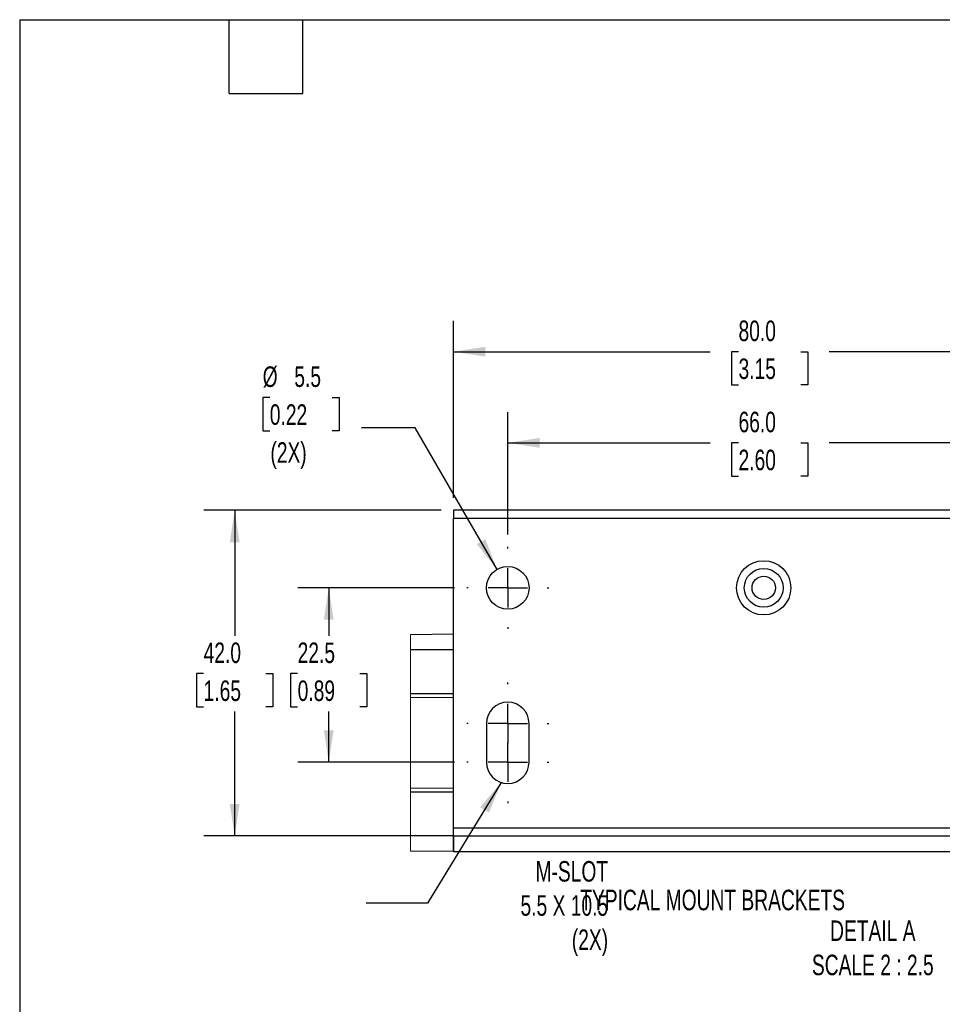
# Model space of a CAD drawing. Header units: millimetres. Extents: x 16 to 683, y 16 to 524.
# Tile 6 of 14: x 16 to 254, y 270 to 524. Entities that reach past the tile are written whole.
import ezdxf

# ---------------------------------------------------------------- set-up
doc = ezdxf.new("R2010")
doc.units = ezdxf.units.MM
doc.header["$LTSCALE"] = 2.5
doc.linetypes.add('CENTERX2', pattern=[20.32, 12.7, -2.54, 2.54, -2.54])
doc.layers.add('CENTER', color=40, linetype='CENTERX2')
doc.layers.add('DIMENSIONS', color=140, linetype='Continuous', lineweight=25)
doc.layers.add('TEXT', color=140, linetype='Continuous', lineweight=25)
doc.styles.add('SLDTEXTSTYLE0', font='TXT', dxfattribs={"width": 0.7})
doc.dimstyles.new('SLDDIMSTYLE2', dxfattribs={"dimtxt": 0.18, "dimasz": 8.255, "dimexe": 0, "dimexo": 0.0625, "dimgap": 0, "dimtad": 0, "dimtih": 1, "dimtoh": 1, "dimdec": 0, "dimrnd": 1e-09, "dimzin": 0, "dimdsep": 46, "dimtxsty": 'Standard', "dimsah": 1, "dimcen": 0.09, "dimadec": 0, "dimazin": 0, "dimtfac": 8.255, "dimtdec": 0, "dimtofl": 0, "dimtmove": 0, "dimatfit": 3, "dimfxl": 0, "dimfrac": 2, "dimtolj": 1, "dimtzin": 0, "dimarcsym": 0})
doc.dimstyles.new('SLDDIMSTYLE5', dxfattribs={"dimtxt": 5.39502, "dimasz": 8.255, "dimexe": 0, "dimexo": 0.0625, "dimgap": 1.348755, "dimtad": 0, "dimtih": 1, "dimtoh": 1, "dimlfac": 0.5, "dimrnd": 1e-09, "dimzin": 4, "dimdsep": 46, "dimtxsty": 'SLDTEXTSTYLE0', "dimsah": 1, "dimcen": 0.09, "dimadec": 0, "dimazin": 1, "dimtfac": 1, "dimtofl": 0, "dimtmove": 0, "dimatfit": 3, "dimfxl": 0, "dimfrac": 2, "dimtolj": 1, "dimtzin": 12, "dimarcsym": 0})
doc.dimstyles.new('SLDDIMSTYLE6', dxfattribs={"dimtxt": 5.39502, "dimasz": 8.255, "dimexe": 0, "dimexo": 0.0625, "dimgap": 1.348755, "dimtad": 0, "dimtih": 1, "dimtoh": 1, "dimlfac": 0.5, "dimrnd": 1e-09, "dimzin": 12, "dimdsep": 46, "dimtxsty": 'SLDTEXTSTYLE0', "dimsah": 1, "dimcen": 0.09, "dimadec": 0, "dimazin": 3, "dimtfac": 1, "dimtofl": 0, "dimtmove": 0, "dimatfit": 3, "dimfxl": 0, "dimfrac": 2, "dimtolj": 1, "dimtzin": 12, "dimarcsym": 0})
doc.dimstyles.new('SLDDIMSTYLE7', dxfattribs={"dimtxt": 5.39502, "dimasz": 8.255, "dimexe": 0, "dimexo": 0.0625, "dimgap": 1.348755, "dimtad": 0, "dimtih": 1, "dimtoh": 1, "dimlfac": 0.5, "dimrnd": 1e-09, "dimzin": 12, "dimdsep": 46, "dimtxsty": 'SLDTEXTSTYLE0', "dimsah": 1, "dimcen": 0, "dimadec": 0, "dimazin": 3, "dimtfac": 1, "dimtofl": 0, "dimtmove": 0, "dimatfit": 3, "dimfxl": 0, "dimfrac": 2, "dimtolj": 1, "dimtzin": 12, "dimarcsym": 0})

# ---------------------------------------------------------------- blocks, each defined once
blk = doc.blocks.new('_D_7')
at = {"layer": 'DIMENSIONS'}
for p, q in [((141.69, 391.07), (141.69, 422.64)), ((273.69, 391.07), (273.69, 422.64)), ((141.69, 414.71), (193.88, 414.71)), ((201.19, 414.71), (199.38, 414.71)), ((199.38, 414.71), (199.38, 406.13)), ((217.22, 414.71), (219.03, 414.71)), ((219.03, 414.71), (219.03, 406.13)), ((273.69, 414.71), (224.53, 414.71)), ((199.38, 406.13), (201.19, 406.13)), ((219.03, 406.13), (217.22, 406.13))]:
    blk.add_line(p, q, dxfattribs=at)
for points in [[(141.69, 414.71), (149.94, 413.44), (149.94, 415.98)], [(273.69, 414.71), (265.43, 415.98), (265.43, 413.44)]]:
    blk.add_solid(points, dxfattribs=at)
at = {"layer": 'DIMENSIONS', "char_height": 5.292, "attachment_point": 1, "style": 'SLDTEXTSTYLE0'}
for s, insert in [('66.0', (201.19, 422.74)), ('2.60', (201.19, 412.95))]:
    blk.add_mtext(s, dxfattribs=dict(at, insert=insert))
blk = doc.blocks.new('_D_8')
at = {"layer": 'DIMENSIONS'}
for p, q in [((127.69, 400.49), (127.69, 446.17)), ((287.69, 400.49), (287.69, 446.17)), ((127.69, 438.23), (193.88, 438.23)), ((201.19, 438.23), (199.38, 438.23)), ((199.38, 438.23), (199.38, 429.66)), ((217.22, 438.23), (219.03, 438.23)), ((219.03, 438.23), (219.03, 429.66)), ((287.69, 438.23), (224.53, 438.23)), ((199.38, 429.66), (201.19, 429.66)), ((219.03, 429.66), (217.22, 429.66))]:
    blk.add_line(p, q, dxfattribs=at)
for points in [[(127.69, 438.23), (135.94, 436.96), (135.94, 439.5)], [(287.69, 438.23), (279.43, 439.5), (279.43, 436.96)]]:
    blk.add_solid(points, dxfattribs=at)
at = {"layer": 'DIMENSIONS', "char_height": 5.292, "attachment_point": 1, "style": 'SLDTEXTSTYLE0'}
for s, insert in [('80.0', (201.19, 446.26)), ('3.15', (201.19, 436.48))]:
    blk.add_mtext(s, dxfattribs=dict(at, insert=insert))
blk = doc.blocks.new('_D_9')
at = {"layer": 'DIMENSIONS'}
for p, q in [((127.93, 377.32), (87.61, 377.32)), ((95.54, 377.32), (95.54, 364.96)), ((87.53, 355.18), (85.72, 355.18)), ((85.72, 355.18), (85.72, 346.6)), ((103.56, 355.18), (105.37, 355.18)), ((105.37, 355.18), (105.37, 346.6)), ((85.72, 346.6), (87.53, 346.6)), ((105.37, 346.6), (103.56, 346.6)), ((95.54, 332.32), (95.54, 345.39)), ((127.93, 332.32), (87.61, 332.32))]:
    blk.add_line(p, q, dxfattribs=at)
for points in [[(95.54, 377.32), (94.27, 369.06), (96.81, 369.06)], [(95.54, 332.32), (96.81, 340.57), (94.27, 340.57)]]:
    blk.add_solid(points, dxfattribs=at)
at = {"layer": 'DIMENSIONS', "char_height": 5.292, "attachment_point": 1, "style": 'SLDTEXTSTYLE0'}
for s, insert in [('22.5', (87.53, 363.21)), ('0.89', (87.53, 353.42))]:
    blk.add_mtext(s, dxfattribs=dict(at, insert=insert))
blk = doc.blocks.new('_D_10')
at = {"layer": 'DIMENSIONS'}
for p, q in [((124.51, 397.32), (63.37, 397.32)), ((71.3, 397.32), (71.3, 364.96)), ((63.29, 355.18), (61.48, 355.18)), ((61.48, 355.18), (61.48, 346.6)), ((79.32, 355.18), (81.13, 355.18)), ((81.13, 355.18), (81.13, 346.6)), ((61.48, 346.6), (63.29, 346.6)), ((81.13, 346.6), (79.32, 346.6)), ((71.3, 313.32), (71.3, 345.39)), ((124.51, 313.32), (63.37, 313.32))]:
    blk.add_line(p, q, dxfattribs=at)
for points in [[(71.3, 397.32), (70.03, 389.06), (72.57, 389.06)], [(71.3, 313.32), (72.57, 321.57), (70.03, 321.57)]]:
    blk.add_solid(points, dxfattribs=at)
at = {"layer": 'DIMENSIONS', "char_height": 5.292, "attachment_point": 1, "style": 'SLDTEXTSTYLE0'}
for s, insert in [('42.0', (63.29, 363.21)), ('1.65', (63.29, 353.42))]:
    blk.add_mtext(s, dxfattribs=dict(at, insert=insert))
blk = doc.blocks.new('_D_11')
at = {"layer": 'DIMENSIONS'}
for p, q in [((80.35, 426.41), (78.54, 426.41)), ((78.54, 426.41), (78.54, 417.83)), ((96.39, 426.41), (98.2, 426.41)), ((98.2, 426.41), (98.2, 417.83)), ((78.54, 417.83), (80.35, 417.83)), ((98.2, 417.83), (96.39, 417.83)), ((117.87, 418.57), (103.98, 418.57)), ((138.94, 382.08), (117.87, 418.57))]:
    blk.add_line(p, q, dxfattribs=at)
blk.add_solid([(138.94, 382.08), (135.91, 389.86), (133.71, 388.59)], dxfattribs=at)
at = {"layer": 'DIMENSIONS', "char_height": 5.292, "attachment_point": 1, "style": 'SLDTEXTSTYLE0'}
for s, insert in [('%%c', (78.52, 434.43)), ('5.5', (86.67, 434.43)), ('0.22', (80.35, 424.65)), ('(2X)', (80.51, 414.87))]:
    blk.add_mtext(s, dxfattribs=dict(at, insert=insert))
blk = doc.blocks.new('SW_CENTERMARKSYMBOL_3')
at = {"layer": 'CENTER', "color": 0}
for p, q in [((0, 10.16), (0, 10.58)), ((0, 0), (0, 5.08)), ((-10.16, 0), (-10.58, 0)), ((0, 0), (-5.08, 0)), ((0, 0), (0, -5.08)), ((0, 0), (5.08, 0)), ((10.16, 0), (10.58, 0)), ((0, -10.16), (0, -10.58))]:
    blk.add_line(p, q, dxfattribs=at)
blk = doc.blocks.new('SW_CENTERMARKSYMBOL_4')
at = {"layer": 'CENTER', "color": 0}
for p, q in [((0, 10.16), (0, 10.58)), ((0, 0), (0, 5.08)), ((-10.16, 0), (-10.58, 0)), ((0, 0), (-5.08, 0)), ((0, 0), (0, -5.08)), ((0, 0), (5.08, 0)), ((10.16, 0), (10.58, 0)), ((0, -10.16), (0, -10.58))]:
    blk.add_line(p, q, dxfattribs=at)
blk = doc.blocks.new('SW_CENTERMARKSYMBOL_5')
at = {"layer": 'CENTER', "color": 0}
for p, q in [((0, 10.16), (0, 10.58)), ((0, 0), (0, 5.08)), ((-10.16, 0), (-10.58, 0)), ((0, 0), (-5.08, 0)), ((0, 0), (0, -5.08)), ((0, 0), (5.08, 0)), ((10.16, 0), (10.58, 0)), ((0, -10.16), (0, -10.58))]:
    blk.add_line(p, q, dxfattribs=at)

msp = doc.modelspace()

# ---------------------------------------------------------------- linework, layer by layer
for p, q in [((287.686, 397.317), (127.686, 397.317)), ((127.686, 397.317), (127.686, 395.317)), ((127.686, 395.317), (287.686, 395.317)), ((127.686, 315.317), (127.686, 395.317)), ((127.686, 365.317), (116.592, 365.22)), ((127.686, 361.317), (116.592, 361.317)), ((116.592, 350.016), (127.686, 350.016)), ((116.592, 349.113), (127.686, 349.016)), ((136.186, 342.317), (136.186, 332.317)), ((147.186, 332.317), (147.186, 342.317)), ((127.686, 325.617), (116.592, 325.52)), ((127.686, 324.617), (116.592, 324.617)), ((127.686, 313.317), (127.686, 315.317)), ((287.686, 315.317), (127.686, 315.317)), ((127.686, 313.317), (116.592, 313.317)), ((127.686, 313.317), (287.686, 313.317)), ((127.686, 309.317), (127.686, 313.317)), ((127.686, 313.317), (127.686, 309.317)), ((127.686, 309.317), (116.592, 309.413)), ((127.686, 309.317), (299.234, 309.317))]:
    msp.add_line(p, q)
at = {"color": 7, "linetype": 'Continuous', "lineweight": 18}
msp.add_line((116.592, 365.22), (116.592, 309.413), dxfattribs=at)
for centre, radius in [((207.686, 377.317), 7), ((141.686, 377.317), 5.5), ((207.686, 377.317), 5), ((207.686, 377.317), 3)]:
    msp.add_circle(centre, radius)
for centre, start, end in [((141.686, 342.317), 360, 180), ((141.686, 332.317), 180.00008, 359.99992)]:
    msp.add_arc(centre, 5.5, start, end)
at = {"layer": 'TEXT'}
for p, q in [((15.875, 523.875), (682.625, 523.875)), ((15.875, 523.875), (15.875, 15.875)), ((69.85, 504.825), (69.85, 523.875)), ((88.9, 504.825), (88.9, 523.875)), ((69.85, 504.825), (88.9, 504.825))]:
    msp.add_line(p, q, dxfattribs=at)

# ---------------------------------------------------------------- block references
at = {"layer": 'CENTER'}
for name, p in [('SW_CENTERMARKSYMBOL_5', (141.686, 377.317)), ('SW_CENTERMARKSYMBOL_4', (141.686, 342.317)), ('SW_CENTERMARKSYMBOL_3', (141.686, 332.317))]:
    msp.add_blockref(name, p, dxfattribs=at)

# ---------------------------------------------------------------- texts
at = {"layer": 'DIMENSIONS', "char_height": 5.29167, "style": 'SLDTEXTSTYLE0'}
for s, insert, attachment_point in [('M-SLOT^J5.5 X 10.5^J(2X)', (167.57, 306.824), 3), ('TYPICAL MOUNT BRACKETS', (160.386, 299.43), 1), ('DETAIL A^JSCALE 2 : 2.5', (235.809, 291.501), 2)]:
    msp.add_mtext(s, dxfattribs=dict(at, insert=insert, attachment_point=attachment_point))

# ---------------------------------------------------------------- dimensions: what is measured, and where the dimension line sits
at = {"layer": 'DIMENSIONS'}
for base, p1, p2, angle, dimstyle, picture, middle in [((127.686, 438.234), (287.686, 397.317), (127.686, 397.317), 0, 'SLDDIMSTYLE5', '_D_8', (209.205, 438.234)), ((71.304, 313.317), (127.686, 397.317), (127.686, 313.317), 90, 'SLDDIMSTYLE5', '_D_10', (71.304, 355.176)), ((95.544, 332.317), (131.106, 377.317), (131.106, 332.317), 90, 'SLDDIMSTYLE6', '_D_9', (95.544, 355.176))]:
    dim = msp.add_linear_dim(base=base, p1=p1, p2=p2, angle=angle, dimstyle=dimstyle, dxfattribs=at)
    dim.commit()
    dim.dimension.update_dxf_attribs({"geometry": picture, "text_midpoint": middle, "dimtype": 160})
dim = msp.add_diameter_dim_2p(p1=(144.436, 372.554), p2=(138.936, 382.08), text='<>\\P(2X)', dimstyle='SLDDIMSTYLE7', dxfattribs=at)
dim.commit()
dim.dimension.update_dxf_attribs({"geometry": '_D_11', "text_midpoint": (88.369, 421.359), "dimtype": 163})
dim = msp.add_linear_dim(base=(141.686, 414.707), p1=(273.686, 387.897), p2=(141.686, 387.897), dimstyle='SLDDIMSTYLE5', dxfattribs=at)
dim.commit()
dim.dimension.update_dxf_attribs({"geometry": '_D_7', "text_midpoint": (209.205, 414.707), "dimtype": 160})

# ---------------------------------------------------------------- leaders
msp.add_leader([(140.009, 327.079), (121.033, 295.96), (105.158, 295.96)], dimstyle='SLDDIMSTYLE2', dxfattribs=at)

doc.saveas('drawing.dxf')
